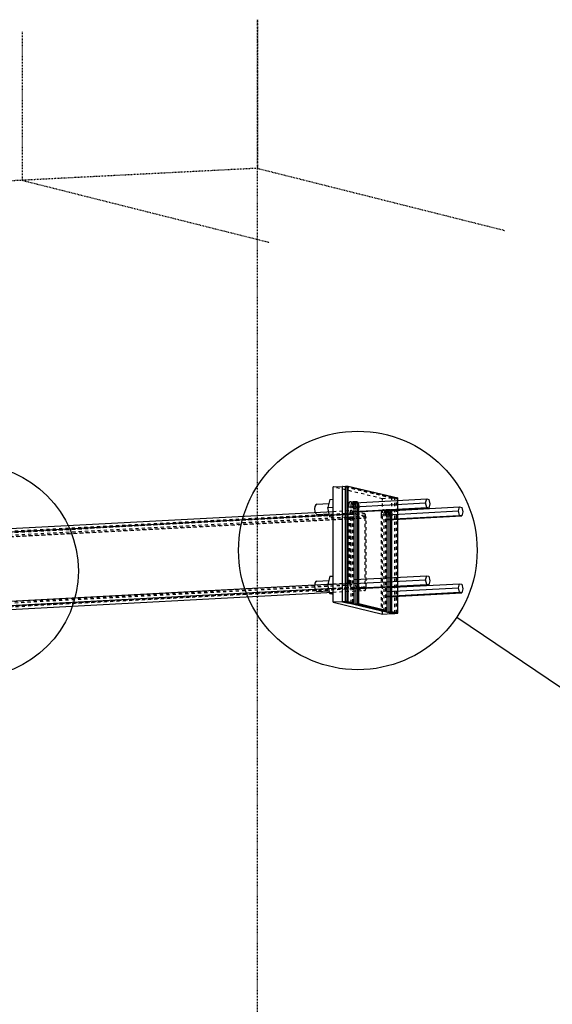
# Model space of a CAD drawing. Header units: millimetres. Extents: x 0 to 5940, y 0 to 2970.
# Tile 7 of 12: x 1172 to 1502, y 1887 to 2498. Entities that reach past the tile are written whole.
import ezdxf

# ---------------------------------------------------------------- set-up
doc = ezdxf.new("R2010")
doc.units = ezdxf.units.MM
doc.linetypes.add('DXK_LINE_DOT2', pattern=[3.9198, 1.9599, -1.9599])
doc.linetypes.add('DXK_LINE_DOT4', pattern=[0.9408, 0.4704, -0.4704])
doc.styles.add('Arial', font='ARIAL.TTF', dxfattribs={"height": 0.2})

# ---------------------------------------------------------------- blocks, each defined once
blk = doc.blocks.new('Part-2298634-1316 - 1292')
at = {"color": 8, "linetype": 'DXK_LINE_DOT2'}
for p, q in [((1365.94, 2192.61), (1377.18, 2193.21)), ((1376.79, 2193.12), (1376.46, 2192.68)), ((1377.18, 2193.21), (1376.79, 2193.12)), ((1385.36, 2191.24), (1377.18, 2193.21)), ((1144.76, 2178.54), (1376.84, 2190.91)), ((1145.1, 2179.26), (1377.18, 2191.62)), ((1153.27, 2178.88), (1385.36, 2191.24)), ((1153.27, 2177.29), (1385.36, 2189.65)), ((1153.61, 2176.41), (1385.7, 2188.77)), ((1154.3, 2176.25), (1386.38, 2188.61)), ((1365.94, 2190.52), (1376.16, 2191.07)), ((1376.24, 2191.96), (1376.16, 2191.07)), ((1376.16, 2148.15), (1376.16, 2191.07)), ((1376.46, 2192.68), (1376.24, 2191.96)), ((1376.84, 2190.91), (1376.87, 2191.2)), ((1376.84, 2147.98), (1376.84, 2190.91)), ((1376.87, 2191.2), (1376.94, 2191.44)), ((1376.94, 2191.44), (1377.05, 2191.59)), ((1377.05, 2191.59), (1377.18, 2191.62)), ((1385.36, 2189.65), (1377.18, 2191.62)), ((1385.75, 2190.97), (1385.36, 2191.24)), ((1385.36, 2189.65), (1385.49, 2189.56)), ((1385.49, 2189.56), (1385.6, 2189.36)), ((1385.6, 2189.36), (1385.67, 2189.08)), ((1385.67, 2189.08), (1385.7, 2188.77)), ((1385.7, 2188.77), (1385.7, 2145.85)), ((1386.08, 2190.37), (1385.75, 2190.97)), ((1386.3, 2189.54), (1386.08, 2190.37)), ((1386.38, 2188.61), (1386.3, 2189.54)), ((1386.38, 2145.69), (1386.38, 2188.61)), ((1145.1, 2180.85), (1153.27, 2178.88)), ((1144.78, 2178.84), (1144.76, 2178.54)), ((1144.76, 2135.62), (1144.76, 2178.54)), ((1144.86, 2179.08), (1144.78, 2178.84)), ((1144.97, 2179.23), (1144.86, 2179.08)), ((1145.1, 2179.26), (1144.97, 2179.23)), ((1145.1, 2179.26), (1153.27, 2177.29)), ((1153.27, 2178.88), (1153.66, 2178.6)), ((1153.4, 2177.2), (1153.27, 2177.29)), ((1153.51, 2177), (1153.4, 2177.2)), ((1153.59, 2176.72), (1153.51, 2177)), ((1153.61, 2176.41), (1153.59, 2176.72)), ((1153.61, 2133.61), (1153.61, 2176.41)), ((1153.66, 2178.6), (1154, 2178.01)), ((1154, 2178.01), (1154.22, 2177.18)), ((1154.22, 2177.18), (1154.3, 2176.25)), ((1154.3, 2133.33), (1154.3, 2176.25)), ((1144.76, 2135.62), (1376.84, 2147.98)), ((1145.1, 2134.74), (1377.18, 2147.11)), ((1153.27, 2132.78), (1385.36, 2145.14)), ((1153.61, 2133.49), (1385.7, 2145.85)), ((1154.3, 2133.33), (1386.38, 2145.69)), ((1365.94, 2147.6), (1376.16, 2148.15)), ((1365.94, 2144.92), (1377.18, 2145.52)), ((1376.16, 2148.15), (1376.24, 2147.22)), ((1376.24, 2147.22), (1376.46, 2146.39)), ((1376.46, 2146.39), (1376.79, 2145.79)), ((1376.79, 2145.79), (1377.18, 2145.52)), ((1376.87, 2147.67), (1376.84, 2147.98)), ((1376.94, 2147.4), (1376.87, 2147.67)), ((1377.05, 2147.2), (1376.94, 2147.4)), ((1377.18, 2147.11), (1377.05, 2147.2)), ((1385.36, 2145.14), (1377.18, 2147.11)), ((1377.18, 2145.52), (1385.36, 2143.55)), ((1385.49, 2145.17), (1385.36, 2145.14)), ((1385.6, 2145.31), (1385.49, 2145.17)), ((1385.67, 2145.55), (1385.6, 2145.31)), ((1385.7, 2145.85), (1385.67, 2145.55)), ((1386.08, 2144.07), (1386.3, 2144.79)), ((1386.3, 2144.79), (1386.38, 2145.69)), ((1365.94, 2142.52), (1385.36, 2143.55)), ((1385.36, 2143.55), (1385.75, 2143.64)), ((1385.75, 2143.64), (1386.08, 2144.07)), ((1144.76, 2135.62), (1144.78, 2135.31)), ((1144.78, 2135.31), (1144.86, 2135.03)), ((1144.86, 2135.03), (1144.97, 2134.84)), ((1144.97, 2134.84), (1145.1, 2134.74)), ((1145.1, 2134.74), (1153.27, 2132.78)), ((1153.27, 2132.78), (1153.4, 2132.81)), ((1153.4, 2132.81), (1153.51, 2132.95)), ((1153.51, 2132.95), (1153.59, 2133.19)), ((1153.59, 2133.19), (1153.61, 2133.49)), ((1153.61, 2133.49), (1153.61, 2133.61)), ((1154.22, 2132.43), (1154, 2131.71)), ((1154.3, 2133.33), (1154.22, 2132.43)), ((1153.66, 2131.27), (1153.27, 2131.19)), ((1154, 2131.71), (1153.66, 2131.27))]:
    blk.add_line(p, q, dxfattribs=at)
at = {"color": 5, "linetype": 'Continuous'}
for p, q in [((1144.08, 2178.71), (1365.94, 2190.52)), ((1145.1, 2180.85), (1365.94, 2192.61)), ((1144.71, 2180.76), (1145.1, 2180.85)), ((1144.08, 2178.71), (1144.15, 2179.6)), ((1144.08, 2135.78), (1144.08, 2178.71)), ((1144.15, 2179.6), (1144.38, 2180.32)), ((1144.38, 2180.32), (1144.71, 2180.76)), ((1144.08, 2135.78), (1365.94, 2147.6)), ((1145.1, 2133.15), (1365.94, 2144.92)), ((1153.27, 2131.19), (1365.94, 2142.52)), ((1144.15, 2134.85), (1144.08, 2135.78)), ((1144.38, 2134.03), (1144.15, 2134.85)), ((1144.71, 2133.43), (1144.38, 2134.03)), ((1145.1, 2133.15), (1144.71, 2133.43)), ((1145.1, 2133.15), (1153.27, 2131.19))]:
    blk.add_line(p, q, dxfattribs=at)
blk = doc.blocks.new('Part-2298634-3299 - 1292')
at = {"color": 6, "linetype": 'DXK_LINE_DOT4'}
blk.add_line((1319.03, 1120.98), (1319.03, 2497.68), dxfattribs=at)
blk = doc.blocks.new('Part-2298634-3298 - 1292')
at = {"color": 6, "linetype": 'DXK_LINE_DOT4'}
for p, q in [((1319.03, 2497.68), (1319.03, 2405.47)), ((1319.03, 2405.47), (1173.14, 2398.03))]:
    blk.add_line(p, q, dxfattribs=at)
at = {"color": 4, "linetype": 'DXK_LINE_DOT4'}
blk.add_line((1319.03, 2405.47), (1472.45, 2366.92), dxfattribs=at)
blk = doc.blocks.new('Part-2298634-1345 - 1292')
at = {"color": 5, "linetype": 'Continuous'}
for p, q in [((1365.94, 2207.83), (1371.73, 2208.14)), ((1365.94, 2136.3), (1365.94, 2207.83)), ((1371.73, 2136.61), (1371.73, 2208.14)), ((1371.73, 2136.61), (1365.94, 2136.3)), ((1365.94, 2136.3), (1396.6, 2128.92)), ((1402.39, 2129.23), (1371.73, 2136.61)), ((1396.6, 2128.92), (1402.39, 2129.23))]:
    blk.add_line(p, q, dxfattribs=at)
at = {"color": 8, "linetype": 'DXK_LINE_DOT2'}
for p, q in [((1396.6, 2200.46), (1365.94, 2207.83)), ((1402.39, 2200.77), (1371.73, 2208.14)), ((1402.39, 2200.77), (1396.6, 2200.46)), ((1396.6, 2128.92), (1396.6, 2200.46)), ((1402.39, 2129.23), (1402.39, 2200.77))]:
    blk.add_line(p, q, dxfattribs=at)
blk = doc.blocks.new('Bolt-2298634-1346 - 1292')
at = {"color": 7, "linetype": 'Continuous'}
for p, q in [((1363.93, 2200.06), (1362.61, 2195.01)), ((1363.93, 2200.06), (1365.94, 2200.17)), ((1379.41, 2197.98), (1423.96, 2200.36)), ((1423.3, 2197.85), (1423.96, 2200.36)), ((1423.96, 2200.36), (1425.28, 2200.04)), ((1425.28, 2200.04), (1425.94, 2197.22)), ((1354.67, 2195.75), (1354.49, 2194.2)), ((1354.49, 2194.2), (1354.67, 2192.57)), ((1355.17, 2196.79), (1354.67, 2195.75)), ((1355.85, 2197.05), (1355.17, 2196.79)), ((1355.85, 2197.05), (1363.25, 2197.45)), ((1362.61, 2195.01), (1365.94, 2195.19)), ((1363.93, 2189.33), (1362.61, 2195.01)), ((1378.93, 2195.49), (1423.3, 2197.85)), ((1378.93, 2192.63), (1423.96, 2195.03)), ((1378.93, 2192.25), (1425.28, 2194.71)), ((1399.85, 2193.07), (1444.4, 2195.44)), ((1423.96, 2195.03), (1423.3, 2197.85)), ((1425.28, 2194.71), (1423.96, 2195.03)), ((1425.94, 2197.22), (1425.28, 2194.71)), ((1443.74, 2192.94), (1444.4, 2195.44)), ((1444.4, 2195.44), (1445.71, 2195.12)), ((1445.71, 2195.12), (1446.37, 2192.3)), ((1354.67, 2192.57), (1355.17, 2191.28)), ((1355.17, 2191.28), (1355.85, 2190.69)), ((1355.85, 2190.69), (1363.52, 2191.1)), ((1363.93, 2189.33), (1365.94, 2189.44)), ((1365.94, 2188.84), (1363.93, 2189.33)), ((1399.37, 2190.57), (1443.74, 2192.94)), ((1399.37, 2187.72), (1444.4, 2190.11)), ((1399.37, 2187.33), (1445.71, 2189.8)), ((1444.4, 2190.11), (1443.74, 2192.94)), ((1445.71, 2189.8), (1444.4, 2190.11)), ((1446.37, 2192.3), (1445.71, 2189.8)), ((1363.93, 2152.37), (1362.61, 2147.32)), ((1363.93, 2152.37), (1365.94, 2152.47)), ((1378.93, 2150.27), (1423.96, 2152.67)), ((1423.3, 2150.16), (1423.96, 2152.67)), ((1423.96, 2152.67), (1425.28, 2152.35)), ((1425.28, 2152.35), (1425.94, 2149.53)), ((1354.67, 2148.06), (1354.49, 2146.51)), ((1354.49, 2146.51), (1354.67, 2144.88)), ((1355.17, 2149.1), (1354.67, 2148.06)), ((1354.67, 2144.88), (1355.17, 2143.59)), ((1355.85, 2149.36), (1355.17, 2149.1)), ((1355.85, 2149.36), (1363.25, 2149.75)), ((1362.61, 2147.32), (1365.94, 2147.5)), ((1363.93, 2141.64), (1362.61, 2147.32)), ((1378.93, 2147.8), (1423.3, 2150.16)), ((1378.93, 2144.94), (1423.96, 2147.34)), ((1378.93, 2144.55), (1425.28, 2147.02)), ((1399.37, 2145.35), (1444.4, 2147.75)), ((1399.37, 2142.88), (1443.74, 2145.24)), ((1423.96, 2147.34), (1423.3, 2150.16)), ((1425.28, 2147.02), (1423.96, 2147.34)), ((1425.94, 2149.53), (1425.28, 2147.02)), ((1443.74, 2145.24), (1444.4, 2147.75)), ((1444.4, 2142.42), (1443.74, 2145.24)), ((1444.4, 2147.75), (1445.71, 2147.43)), ((1445.71, 2147.43), (1446.37, 2144.61)), ((1446.37, 2144.61), (1445.71, 2142.11)), ((1355.17, 2143.59), (1355.85, 2143)), ((1355.85, 2143), (1363.52, 2143.41)), ((1363.93, 2141.64), (1365.94, 2141.74)), ((1365.94, 2141.15), (1363.93, 2141.64)), ((1399.37, 2140.02), (1444.4, 2142.42)), ((1399.37, 2139.64), (1445.71, 2142.11)), ((1445.71, 2142.11), (1444.4, 2142.42))]:
    blk.add_line(p, q, dxfattribs=at)
blk = doc.blocks.new('Part-2298634-3297 - 1292')
at = {"color": 6, "linetype": 'DXK_LINE_DOT4'}
for p, q in [((1173.14, 2490.24), (1173.14, 2398.03)), ((1173.14, 2398.03), (797.5, 2378.88))]:
    blk.add_line(p, q, dxfattribs=at)
at = {"color": 4, "linetype": 'DXK_LINE_DOT4'}
blk.add_line((1173.14, 2398.03), (1326.57, 2359.48), dxfattribs=at)
blk = doc.blocks.new('Part-2298634-1347 - 1292')
at = {"color": 5, "linetype": 'Continuous'}
for p, q in [((1371.73, 2208.14), (1373.54, 2208.24)), ((1371.73, 2136.61), (1371.73, 2208.14)), ((1373.54, 2136.7), (1373.54, 2208.24)), ((1378.93, 2194.65), (1380.19, 2194.72)), ((1379.55, 2197.76), (1379.41, 2197.97)), ((1379.55, 2197.76), (1379.89, 2196.89)), ((1379.89, 2196.89), (1380.11, 2195.84)), ((1380.11, 2195.84), (1380.19, 2194.72)), ((1380.19, 2135.1), (1380.19, 2194.72)), ((1399.99, 2192.85), (1399.84, 2193.06)), ((1399.37, 2189.74), (1400.62, 2189.8)), ((1399.99, 2192.85), (1400.33, 2191.97)), ((1400.33, 2191.97), (1400.55, 2190.93)), ((1400.55, 2190.93), (1400.62, 2189.8)), ((1400.62, 2130.19), (1400.62, 2189.8)), ((1373.54, 2136.7), (1371.73, 2136.61)), ((1371.73, 2136.61), (1375.31, 2135.75)), ((1373.54, 2136.7), (1377.12, 2135.84)), ((1375.31, 2135.75), (1377.12, 2135.84)), ((1378.38, 2135.01), (1378.38, 2135.91)), ((1380.19, 2135.1), (1378.38, 2135.01)), ((1395.75, 2130.83), (1378.38, 2135.01)), ((1397.56, 2130.93), (1380.19, 2135.1)), ((1395.75, 2130.83), (1397.56, 2130.93)), ((1398.81, 2130.09), (1398.81, 2130.99)), ((1400.62, 2130.19), (1398.81, 2130.09)), ((1402.39, 2129.23), (1398.81, 2130.09)), ((1404.2, 2129.33), (1400.62, 2130.19)), ((1402.39, 2129.23), (1404.2, 2129.33))]:
    blk.add_line(p, q, dxfattribs=at)
at = {"color": 8, "linetype": 'DXK_LINE_DOT2'}
for p, q in [((1373.54, 2208.24), (1404.2, 2200.86)), ((1404.2, 2200.86), (1402.39, 2200.77)), ((1404.2, 2129.33), (1404.2, 2200.86)), ((1375.39, 2196.45), (1375.31, 2195.36)), ((1375.31, 2195.36), (1377.12, 2195.46)), ((1375.31, 2135.75), (1375.31, 2195.36)), ((1375.6, 2197.39), (1375.39, 2196.45)), ((1375.94, 2198.1), (1375.6, 2197.39)), ((1376.37, 2198.51), (1375.94, 2198.1)), ((1376.84, 2198.57), (1376.37, 2198.51)), ((1376.84, 2198.57), (1378.65, 2198.66)), ((1377.32, 2198.28), (1376.84, 2198.57)), ((1377.12, 2195.46), (1377.19, 2196.54)), ((1377.12, 2135.84), (1377.12, 2195.46)), ((1377.19, 2196.54), (1377.41, 2197.49)), ((1377.74, 2197.67), (1377.32, 2198.28)), ((1377.41, 2197.49), (1377.75, 2198.2)), ((1378.08, 2196.8), (1377.74, 2197.67)), ((1377.75, 2198.2), (1378.18, 2198.6)), ((1378.3, 2195.75), (1378.08, 2196.8)), ((1378.18, 2198.6), (1378.65, 2198.66)), ((1378.38, 2194.62), (1378.3, 2195.75)), ((1378.38, 2194.62), (1378.93, 2194.65)), ((1378.38, 2136.07), (1378.38, 2194.62)), ((1378.65, 2198.66), (1379.13, 2198.38)), ((1379.41, 2197.97), (1379.13, 2198.38)), ((1396.38, 2193.18), (1396.04, 2192.48)), ((1396.81, 2193.59), (1396.38, 2193.18)), ((1397.28, 2193.65), (1396.81, 2193.59)), ((1397.28, 2193.65), (1399.09, 2193.75)), ((1397.75, 2193.36), (1397.28, 2193.65)), ((1398.18, 2192.75), (1397.75, 2193.36)), ((1397.85, 2192.57), (1398.19, 2193.28)), ((1398.19, 2193.28), (1398.61, 2193.69)), ((1398.61, 2193.69), (1399.09, 2193.75)), ((1399.09, 2193.75), (1399.56, 2193.46)), ((1399.84, 2193.06), (1399.56, 2193.46)), ((1395.82, 2191.53), (1395.75, 2190.44)), ((1395.75, 2190.44), (1397.56, 2190.54)), ((1395.75, 2190.44), (1395.75, 2130.83)), ((1396.04, 2192.48), (1395.82, 2191.53)), ((1397.56, 2190.54), (1397.63, 2191.63)), ((1397.56, 2130.93), (1397.56, 2190.54)), ((1397.63, 2191.63), (1397.85, 2192.57)), ((1398.52, 2191.88), (1398.18, 2192.75)), ((1398.74, 2190.83), (1398.52, 2191.88)), ((1398.81, 2189.71), (1398.74, 2190.83)), ((1398.81, 2189.71), (1399.37, 2189.74)), ((1398.81, 2131.15), (1398.81, 2189.71)), ((1378.38, 2135.91), (1378.38, 2136.07)), ((1398.81, 2130.99), (1398.81, 2131.15))]:
    blk.add_line(p, q, dxfattribs=at)
blk = doc.blocks.new('Part-2298634-1348 - 1292')
at = {"color": 5, "linetype": 'Continuous'}
for p, q in [((1373.54, 2208.24), (1374.63, 2208.3)), ((1373.54, 2136.7), (1373.54, 2208.24)), ((1374.63, 2136.76), (1374.63, 2208.3)), ((1379.55, 2197.76), (1379.41, 2197.97)), ((1379.89, 2196.89), (1379.55, 2197.76)), ((1380.11, 2195.84), (1379.89, 2196.89)), ((1379.91, 2198.62), (1380.21, 2198.43)), ((1380.19, 2194.72), (1380.11, 2195.84)), ((1381.27, 2194.78), (1380.19, 2194.72)), ((1380.19, 2135.1), (1380.19, 2194.72)), ((1380.21, 2198.43), (1380.64, 2197.82)), ((1380.64, 2197.82), (1380.98, 2196.95)), ((1380.98, 2196.95), (1381.2, 2195.9)), ((1381.2, 2195.9), (1381.27, 2194.78)), ((1381.27, 2135.16), (1381.27, 2194.78)), ((1399.99, 2192.85), (1399.84, 2193.06)), ((1400.34, 2193.7), (1400.65, 2193.52)), ((1400.65, 2193.52), (1401.08, 2192.91)), ((1400.33, 2191.97), (1399.99, 2192.85)), ((1400.55, 2190.93), (1400.33, 2191.97)), ((1400.62, 2189.8), (1400.55, 2190.93)), ((1400.62, 2189.8), (1401.71, 2189.86)), ((1400.62, 2130.19), (1400.62, 2189.8)), ((1401.08, 2192.91), (1401.41, 2192.03)), ((1401.41, 2192.03), (1401.63, 2190.98)), ((1401.63, 2190.98), (1401.71, 2189.86)), ((1401.71, 2130.25), (1401.71, 2189.86)), ((1374.63, 2136.76), (1373.54, 2136.7)), ((1373.54, 2136.7), (1377.12, 2135.84)), ((1374.63, 2136.76), (1378.21, 2135.9)), ((1377.12, 2135.84), (1378.21, 2135.9)), ((1381.27, 2135.16), (1380.19, 2135.1)), ((1397.56, 2130.93), (1380.19, 2135.1)), ((1398.64, 2130.98), (1381.27, 2135.16)), ((1397.56, 2130.93), (1398.64, 2130.98)), ((1401.71, 2130.25), (1400.62, 2130.19)), ((1404.2, 2129.33), (1400.62, 2130.19)), ((1405.28, 2129.39), (1401.71, 2130.25)), ((1404.2, 2129.33), (1405.28, 2129.39))]:
    blk.add_line(p, q, dxfattribs=at)
at = {"color": 8, "linetype": 'DXK_LINE_DOT2'}
for p, q in [((1374.63, 2208.3), (1405.28, 2200.92)), ((1405.28, 2200.92), (1404.2, 2200.86)), ((1405.28, 2129.6), (1405.28, 2200.92)), ((1377.12, 2195.46), (1378.21, 2195.51)), ((1378.21, 2195.51), (1378.28, 2196.6)), ((1378.21, 2136.11), (1378.21, 2195.51)), ((1378.28, 2196.6), (1378.5, 2197.55)), ((1378.5, 2197.55), (1378.84, 2198.26)), ((1378.65, 2198.66), (1379.74, 2198.72)), ((1378.84, 2198.26), (1379.26, 2198.66)), ((1379.26, 2198.66), (1379.74, 2198.72)), ((1379.74, 2198.72), (1379.91, 2198.62)), ((1398.93, 2192.63), (1399.27, 2193.34)), ((1399.09, 2193.75), (1400.17, 2193.81)), ((1399.27, 2193.34), (1399.7, 2193.74)), ((1399.7, 2193.74), (1400.17, 2193.81)), ((1400.17, 2193.81), (1400.34, 2193.7)), ((1397.56, 2190.54), (1398.64, 2190.6)), ((1398.64, 2190.6), (1398.72, 2191.68)), ((1398.64, 2131.2), (1398.64, 2190.6)), ((1398.72, 2191.68), (1398.93, 2192.63)), ((1378.21, 2135.9), (1378.21, 2136.11)), ((1398.64, 2130.98), (1398.64, 2131.2)), ((1405.28, 2129.39), (1405.28, 2129.6))]:
    blk.add_line(p, q, dxfattribs=at)
blk = doc.blocks.new('Part-2298634-1349 - 1292')
at = {"color": 5, "linetype": 'Continuous'}
for p, q in [((1374.63, 2208.3), (1375.35, 2208.34)), ((1374.63, 2136.76), (1374.63, 2208.3)), ((1375.35, 2136.8), (1375.35, 2208.34)), ((1375.35, 2208.34), (1406.01, 2200.96)), ((1406.01, 2129.42), (1406.01, 2200.96)), ((1378.93, 2195.55), (1379, 2196.64)), ((1378.93, 2135.94), (1378.93, 2195.55)), ((1379, 2196.64), (1379.22, 2197.58)), ((1379.22, 2197.58), (1379.56, 2198.29)), ((1379.56, 2198.29), (1379.99, 2198.7)), ((1379.91, 2198.62), (1380.21, 2198.43)), ((1379.99, 2198.7), (1380.46, 2198.76)), ((1380.64, 2197.82), (1380.21, 2198.43)), ((1380.46, 2198.76), (1380.94, 2198.47)), ((1380.98, 2196.95), (1380.64, 2197.82)), ((1380.94, 2198.47), (1381.36, 2197.86)), ((1381.2, 2195.9), (1380.98, 2196.95)), ((1381.27, 2194.78), (1381.2, 2195.9)), ((1381.99, 2194.82), (1381.27, 2194.78)), ((1381.27, 2135.16), (1381.27, 2194.78)), ((1381.36, 2197.86), (1381.7, 2196.99)), ((1381.7, 2196.99), (1381.92, 2195.94)), ((1381.92, 2195.94), (1381.99, 2194.82)), ((1381.99, 2135.2), (1381.99, 2194.82)), ((1399.66, 2192.67), (1400, 2193.38)), ((1400, 2193.38), (1400.42, 2193.78)), ((1400.34, 2193.7), (1400.65, 2193.52)), ((1400.42, 2193.78), (1400.9, 2193.84)), ((1401.08, 2192.91), (1400.65, 2193.52)), ((1400.9, 2193.84), (1401.37, 2193.56)), ((1401.37, 2193.56), (1401.8, 2192.94)), ((1399.37, 2190.64), (1399.44, 2191.72)), ((1399.37, 2131.02), (1399.37, 2190.64)), ((1399.44, 2191.72), (1399.66, 2192.67)), ((1401.41, 2192.03), (1401.08, 2192.91)), ((1401.63, 2190.98), (1401.41, 2192.03)), ((1401.71, 2189.86), (1401.63, 2190.98)), ((1401.71, 2189.86), (1402.43, 2189.9)), ((1401.71, 2130.25), (1401.71, 2189.86)), ((1401.8, 2192.94), (1402.14, 2192.07)), ((1402.14, 2192.07), (1402.36, 2191.02)), ((1402.36, 2191.02), (1402.43, 2189.9)), ((1402.43, 2130.28), (1402.43, 2189.9)), ((1375.35, 2136.8), (1374.63, 2136.76)), ((1374.63, 2136.76), (1378.21, 2135.9)), ((1375.35, 2136.8), (1378.93, 2135.94)), ((1378.21, 2135.9), (1378.93, 2135.94)), ((1381.99, 2135.2), (1381.27, 2135.16)), ((1398.64, 2130.98), (1381.27, 2135.16)), ((1399.37, 2131.02), (1381.99, 2135.2)), ((1398.64, 2130.98), (1399.37, 2131.02)), ((1402.43, 2130.28), (1401.71, 2130.25)), ((1405.28, 2129.39), (1401.71, 2130.25)), ((1406.01, 2129.42), (1402.43, 2130.28)), ((1405.28, 2129.39), (1406.01, 2129.42))]:
    blk.add_line(p, q, dxfattribs=at)
at = {"color": 8, "linetype": 'DXK_LINE_DOT2'}
for p, q in [((1406.01, 2200.96), (1405.28, 2200.92)), ((1378.21, 2195.51), (1378.93, 2195.55)), ((1379.74, 2198.72), (1380.46, 2198.76)), ((1400.17, 2193.81), (1400.9, 2193.84)), ((1398.64, 2190.6), (1399.37, 2190.64))]:
    blk.add_line(p, q, dxfattribs=at)
blk = doc.blocks.new('DetailMark-2298634-3463 - 1292')
at = {"color": 6, "linetype": 'Continuous'}
for p, q in [((1077.14, 2143.12), (987.69, 2125.85)), ((987.69, 2125.85), (788.57, 2125.85))]:
    blk.add_line(p, q, dxfattribs=at)
blk.add_circle((1141.95, 2155.63), 66, dxfattribs=at)
at = {"color": 0, "linetype": 'Continuous'}
for points in [[(932.45, 2135.85), (932.45, 2165.85), (803.57, 2165.85), (803.57, 2135.85)], [(972.69, 2135.85), (972.69, 2165.85), (950.45, 2165.85), (950.45, 2135.85)]]:
    blk.add_wipeout(points, dxfattribs=at)
at = {"color": 6, "linetype": 'Continuous', "style": 'Arial'}
for s, height, p in [('DETAL', 28.652, (803.57, 2135.85)), ('2', 28.65, (950.45, 2135.85))]:
    blk.add_text(s, height=height, dxfattribs=at).set_placement(p)
blk = doc.blocks.new('DetailMark-2298634-3464 - 1292')
at = {"color": 6, "linetype": 'Continuous'}
for p, q in [((1442.61, 2126.99), (1608.58, 2014.99)), ((1608.58, 2014.99), (1807.69, 2014.99))]:
    blk.add_line(p, q, dxfattribs=at)
blk.add_circle((1381.27, 2168.38), 74, dxfattribs=at)
at = {"color": 0, "linetype": 'Continuous'}
for points in [[(1752.46, 2024.99), (1752.46, 2054.99), (1623.58, 2054.99), (1623.58, 2024.99)], [(1792.69, 2024.99), (1792.69, 2054.99), (1770.46, 2054.99), (1770.46, 2024.99)]]:
    blk.add_wipeout(points, dxfattribs=at)
at = {"color": 6, "linetype": 'Continuous', "style": 'Arial'}
for s, height, p in [('DETAL', 28.652, (1623.58, 2024.99)), ('3', 28.65, (1770.46, 2024.99))]:
    blk.add_text(s, height=height, dxfattribs=at).set_placement(p)

msp = doc.modelspace()

# ---------------------------------------------------------------- block references
for name in ['Part-2298634-3298 - 1292', 'Part-2298634-3299 - 1292', 'Part-2298634-3297 - 1292', 'Part-2298634-1345 - 1292', 'Part-2298634-1347 - 1292', 'Part-2298634-1348 - 1292', 'Part-2298634-1349 - 1292', 'Bolt-2298634-1346 - 1292', 'Part-2298634-1316 - 1292']:
    msp.add_blockref(name, (0, 0))

# ---------------------------------------------------------------- next in the draw order: block references
for name in ['DetailMark-2298634-3464 - 1292', 'DetailMark-2298634-3463 - 1292']:
    msp.add_blockref(name, (0, 0))

doc.saveas('drawing.dxf')
